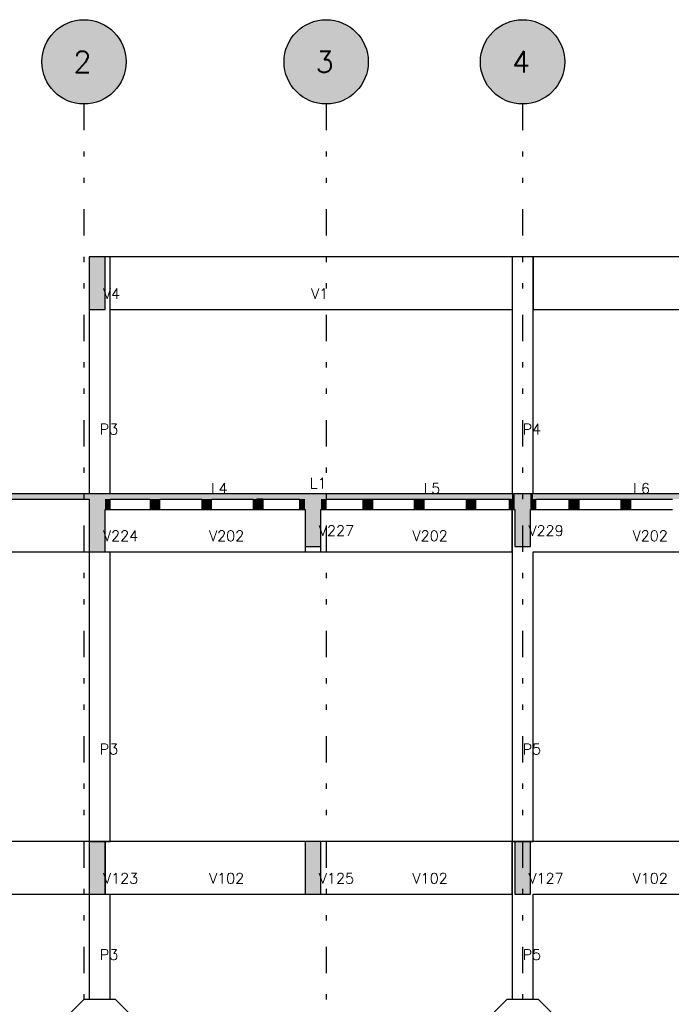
# Model space of a CAD drawing. Extents: x 0 to 84.1, y 0 to 59.4.
# Tile 3 of 8: x 15.2 to 27.6, y 10.1 to 28.8. Entities that reach past the tile are written whole.
import ezdxf

# ---------------------------------------------------------------- set-up
doc = ezdxf.new("R2010")
doc.units = 0
doc.header["$MEASUREMENT"] = 0
doc.linetypes.add('ESTILO_TQS_0004', pattern=[2, 0.5, -0.4, 0.1, -0.4, 0.1, -0.5])
for name, color, linetype in [('1', 1, 'CONTINUOUS'), ('2', 2, 'CONTINUOUS'), ('6', 6, 'CONTINUOUS'), ('9', 9, 'CONTINUOUS')]:
    doc.layers.add(name, color=color, linetype=linetype)
doc.styles.get("Standard").update_dxf_attribs({"font": 'ROMANS.SHX'})

msp = doc.modelspace()

# ---------------------------------------------------------------- linework, layer by layer
at = {"layer": '1', "linetype": 'ESTILO_TQS_0004'}
for p, q in [((16.456, 27.199), (16.456, 8.199)), ((21.056, 27.199), (21.056, 8.199)), ((24.786, 27.199), (24.786, 8.199))]:
    msp.add_line(p, q, dxfattribs=at)
at = {"layer": '2', "linetype": 'Continuous'}
for centre in [(16.456, 27.999), (21.056, 27.999), (24.786, 27.999)]:
    msp.add_circle(centre, 0.8, dxfattribs=at)
at = {"layer": '6', "linetype": 'Continuous'}
for p, q in [((16.556, 24.299), (16.556, 23.299)), ((16.856, 24.299), (16.556, 24.299)), ((16.556, 24.299), (16.556, 19.799)), ((16.856, 24.032), (16.856, 24.299)), ((16.956, 24.299), (16.856, 24.299)), ((24.586, 24.299), (16.956, 24.299)), ((16.956, 19.799), (16.956, 24.299)), ((24.586, 24.299), (24.586, 19.799)), ((24.986, 24.299), (24.586, 24.299)), ((24.986, 24.299), (24.986, 23.299)), ((32.216, 24.299), (24.986, 24.299)), ((24.986, 19.799), (24.986, 24.299)), ((16.856, 23.299), (16.856, 24.032)), ((16.556, 23.299), (16.636, 23.299)), ((16.636, 23.299), (16.856, 23.299)), ((16.956, 23.299), (24.586, 23.299)), ((24.986, 23.299), (32.216, 23.299)), ((16.556, 19.799), (9.464, 19.799)), ((13.892, 19.699), (16.556, 19.699)), ((16.856, 19.799), (16.556, 19.799)), ((16.556, 19.699), (16.556, 18.699)), ((20.656, 19.799), (16.856, 19.799)), ((19.73, 19.799), (16.856, 19.799)), ((16.956, 19.699), (17.712, 19.699)), ((16.956, 19.509), (16.956, 19.699)), ((17.712, 19.699), (17.712, 19.499)), ((17.9, 19.699), (18.692, 19.699)), ((17.9, 19.508), (17.9, 19.699)), ((18.692, 19.699), (18.692, 19.69)), ((18.692, 19.69), (18.692, 19.499)), ((18.88, 19.699), (19.672, 19.699)), ((18.88, 19.508), (18.88, 19.699)), ((19.672, 19.699), (19.672, 19.499)), ((19.852, 19.799), (19.73, 19.799)), ((19.852, 19.699), (19.73, 19.699)), ((20.656, 19.799), (19.852, 19.799)), ((19.86, 19.699), (20.556, 19.699)), ((19.86, 19.508), (19.86, 19.699)), ((20.556, 19.499), (20.556, 19.699)), ((20.556, 19.699), (20.556, 19.499)), ((20.956, 19.799), (20.656, 19.799)), ((24.586, 19.799), (20.956, 19.799)), ((21.056, 19.699), (21.752, 19.699)), ((21.056, 19.508), (21.056, 19.699)), ((21.752, 19.699), (21.899, 19.699)), ((21.752, 19.699), (21.752, 19.69)), ((21.752, 19.69), (21.752, 19.499)), ((21.899, 19.699), (21.931, 19.699)), ((21.931, 19.699), (21.94, 19.699)), ((21.94, 19.699), (22.732, 19.699)), ((21.94, 19.508), (21.94, 19.699)), ((22.732, 19.699), (22.92, 19.699)), ((22.732, 19.499), (22.732, 19.699)), ((22.732, 19.699), (22.732, 19.499)), ((22.92, 19.699), (23.712, 19.699)), ((22.92, 19.508), (22.92, 19.699)), ((23.712, 19.699), (23.712, 19.69)), ((23.712, 19.69), (23.712, 19.499)), ((23.734, 19.699), (23.9, 19.699)), ((23.9, 19.699), (24.536, 19.699)), ((23.9, 19.508), (23.9, 19.699)), ((24.536, 19.699), (24.571, 19.699)), ((24.536, 19.499), (24.536, 19.699)), ((24.536, 19.699), (24.536, 19.688)), ((24.536, 19.688), (24.536, 19.499)), ((24.636, 19.799), (24.586, 19.799)), ((24.936, 19.799), (24.636, 19.799)), ((24.986, 19.799), (24.936, 19.799)), ((28.616, 19.799), (24.986, 19.799)), ((25.036, 19.699), (25.672, 19.699)), ((25.036, 19.511), (25.036, 19.699)), ((25.672, 19.699), (25.819, 19.699)), ((25.672, 19.499), (25.672, 19.699)), ((25.672, 19.699), (25.672, 19.69)), ((25.672, 19.69), (25.672, 19.499)), ((25.819, 19.699), (25.86, 19.699)), ((25.86, 19.699), (26.652, 19.699)), ((25.86, 19.508), (25.86, 19.699)), ((26.652, 19.699), (26.799, 19.699)), ((26.652, 19.699), (26.652, 19.69)), ((26.652, 19.69), (26.652, 19.499)), ((26.799, 19.699), (26.84, 19.699)), ((26.84, 19.699), (27.59, 19.699)), ((26.84, 19.508), (26.84, 19.699)), ((27.59, 19.699), (27.632, 19.699)), ((16.856, 18.967), (16.856, 19.499)), ((16.856, 19.499), (16.934, 19.499)), ((16.934, 19.499), (16.956, 19.499)), ((16.956, 19.499), (16.956, 19.509)), ((16.956, 19.499), (17.712, 19.499)), ((17.712, 19.499), (17.859, 19.499)), ((17.859, 19.499), (17.891, 19.499)), ((17.891, 19.499), (17.9, 19.499)), ((17.9, 19.499), (17.9, 19.508)), ((17.9, 19.499), (18.692, 19.499)), ((18.692, 19.499), (18.714, 19.499)), ((18.714, 19.499), (18.88, 19.499)), ((18.88, 19.499), (18.88, 19.508)), ((18.88, 19.499), (19.672, 19.499)), ((19.672, 19.499), (19.819, 19.499)), ((19.819, 19.499), (19.838, 19.499)), ((19.838, 19.499), (19.86, 19.499)), ((19.86, 19.499), (19.86, 19.508)), ((19.86, 19.499), (20.556, 19.499)), ((20.556, 19.499), (20.631, 19.499)), ((20.631, 19.499), (20.656, 19.499)), ((20.656, 19.499), (20.656, 18.699)), ((20.656, 19.499), (20.656, 18.799)), ((20.956, 19.035), (20.956, 19.499)), ((20.956, 19.499), (21.035, 19.499)), ((21.035, 19.499), (21.056, 19.499)), ((21.056, 19.499), (21.056, 19.508)), ((21.056, 19.499), (21.752, 19.499)), ((21.752, 19.499), (21.899, 19.499)), ((21.899, 19.499), (21.931, 19.499)), ((21.931, 19.499), (21.94, 19.499)), ((21.94, 19.499), (21.94, 19.508)), ((21.94, 19.499), (22.732, 19.499)), ((22.732, 19.499), (22.754, 19.499)), ((22.754, 19.499), (22.92, 19.499)), ((22.92, 19.499), (22.92, 19.508)), ((22.92, 19.499), (23.712, 19.499)), ((23.712, 19.499), (23.734, 19.499)), ((23.734, 19.499), (23.9, 19.499)), ((23.9, 19.499), (23.9, 19.508)), ((23.9, 19.499), (24.536, 19.499)), ((24.536, 19.499), (24.571, 19.499)), ((24.571, 19.499), (24.586, 19.499)), ((24.586, 18.699), (24.586, 19.499)), ((24.586, 19.499), (24.622, 19.499)), ((24.586, 19.499), (24.586, 13.199)), ((24.622, 19.499), (24.636, 19.499)), ((24.636, 19.499), (24.636, 18.799)), ((24.936, 19.082), (24.936, 19.499)), ((24.936, 19.499), (24.95, 19.499)), ((24.95, 19.499), (24.986, 19.499)), ((24.986, 19.499), (25.023, 19.499)), ((25.023, 19.499), (25.036, 19.499)), ((25.036, 19.499), (25.036, 19.511)), ((25.036, 19.499), (25.672, 19.499)), ((25.672, 19.499), (25.819, 19.499)), ((25.819, 19.499), (25.838, 19.499)), ((25.838, 19.499), (25.86, 19.499)), ((25.86, 19.499), (25.86, 19.508)), ((25.86, 19.499), (26.652, 19.499)), ((26.652, 19.499), (26.799, 19.499)), ((26.799, 19.499), (26.818, 19.499)), ((26.818, 19.499), (26.84, 19.499)), ((26.84, 19.499), (26.84, 19.508)), ((26.84, 19.499), (27.632, 19.499)), ((24.936, 18.799), (24.936, 19.082)), ((16.856, 18.699), (16.856, 18.967)), ((20.956, 18.799), (20.956, 19.035)), ((6.756, 18.699), (16.556, 18.699)), ((16.556, 18.699), (16.783, 18.699)), ((16.556, 18.699), (16.556, 13.199)), ((16.783, 18.699), (16.856, 18.699)), ((16.856, 18.699), (20.656, 18.699)), ((16.956, 13.199), (16.956, 18.699)), ((20.656, 18.799), (20.885, 18.799)), ((20.656, 18.699), (20.806, 18.699)), ((20.806, 18.699), (20.956, 18.699)), ((20.885, 18.799), (20.956, 18.799)), ((20.956, 18.699), (20.956, 18.799)), ((20.956, 18.699), (24.586, 18.699)), ((24.636, 18.799), (24.851, 18.799)), ((24.851, 18.799), (24.936, 18.799)), ((24.986, 18.699), (28.616, 18.699)), ((24.986, 13.199), (24.986, 18.699)), ((24.986, 13.199), (24.986, 18.699)), ((16.556, 13.199), (6.756, 13.199)), ((16.556, 13.199), (16.556, 12.199)), ((16.856, 13.199), (16.556, 13.199)), ((16.556, 13.199), (16.956, 13.199)), ((16.856, 12.443), (16.856, 13.199)), ((16.856, 12.199), (16.856, 13.199)), ((16.856, 13.199), (16.856, 12.199)), ((20.656, 13.199), (16.856, 13.199)), ((20.656, 13.199), (20.656, 12.199)), ((20.956, 13.199), (20.656, 13.199)), ((24.586, 13.199), (20.956, 13.199)), ((20.956, 12.435), (20.956, 13.199)), ((24.586, 12.199), (24.586, 13.199)), ((24.586, 13.199), (24.586, 10.199)), ((24.636, 13.199), (24.586, 13.199)), ((24.586, 13.199), (24.986, 13.199)), ((24.636, 13.199), (24.636, 12.199)), ((24.936, 13.199), (24.636, 13.199)), ((24.936, 12.482), (24.936, 13.199)), ((24.986, 13.199), (24.936, 13.199)), ((28.616, 13.199), (24.986, 13.199)), ((16.856, 12.199), (16.856, 12.443)), ((20.956, 12.199), (20.956, 12.435)), ((24.936, 12.199), (24.936, 12.482)), ((6.756, 12.199), (16.556, 12.199)), ((16.556, 12.199), (16.783, 12.199)), ((16.556, 12.199), (16.556, 10.199)), ((16.783, 12.199), (16.856, 12.199)), ((16.856, 12.199), (20.656, 12.199)), ((16.956, 10.199), (16.956, 12.199)), ((20.656, 12.199), (20.885, 12.199)), ((20.885, 12.199), (20.956, 12.199)), ((20.956, 12.199), (24.586, 12.199)), ((24.636, 12.199), (24.851, 12.199)), ((24.851, 12.199), (24.936, 12.199)), ((24.986, 12.199), (28.616, 12.199)), ((24.986, 10.199), (24.986, 12.199)), ((24.986, 10.199), (24.986, 12.199)), ((16.456, 10.199), (15.756, 9.499)), ((17.056, 10.199), (16.456, 10.199)), ((17.756, 9.499), (17.056, 10.199)), ((24.486, 10.199), (23.955, 9.669)), ((25.086, 10.199), (24.486, 10.199)), ((25.616, 9.669), (25.086, 10.199))]:
    msp.add_line(p, q, dxfattribs=at)
at = {"layer": '9', "linetype": 'Continuous'}
for points in [[(17.256, 27.999), (16.401, 28.797), (16.293, 28.783)], [(17.256, 27.999), (16.51, 28.797), (16.401, 28.797)], [(17.256, 27.999), (16.618, 28.783), (16.51, 28.797)], [(21.856, 27.999), (21.001, 28.797), (20.893, 28.783)], [(21.856, 27.999), (21.11, 28.797), (21.001, 28.797)], [(21.856, 27.999), (21.218, 28.783), (21.11, 28.797)], [(25.586, 27.999), (24.731, 28.797), (24.623, 28.783)], [(25.586, 27.999), (24.84, 28.797), (24.731, 28.797)], [(25.586, 27.999), (24.948, 28.783), (24.84, 28.797)], [(17.256, 27.999), (15.994, 28.653), (15.91, 28.584)], [(17.256, 27.999), (16.088, 28.71), (15.994, 28.653)], [(17.256, 27.999), (16.188, 28.753), (16.088, 28.71)], [(17.256, 27.999), (16.293, 28.783), (16.188, 28.753)], [(17.256, 27.999), (16.724, 28.753), (16.618, 28.783)], [(17.256, 27.999), (16.824, 28.71), (16.724, 28.753)], [(17.256, 27.999), (16.917, 28.653), (16.824, 28.71)], [(17.256, 27.999), (17.002, 28.584), (16.917, 28.653)], [(21.856, 27.999), (20.594, 28.653), (20.51, 28.584)], [(21.856, 27.999), (20.688, 28.71), (20.594, 28.653)], [(21.856, 27.999), (20.788, 28.753), (20.688, 28.71)], [(21.856, 27.999), (20.893, 28.783), (20.788, 28.753)], [(21.856, 27.999), (21.324, 28.753), (21.218, 28.783)], [(21.856, 27.999), (21.424, 28.71), (21.324, 28.753)], [(21.856, 27.999), (21.517, 28.653), (21.424, 28.71)], [(21.856, 27.999), (21.602, 28.584), (21.517, 28.653)], [(25.586, 27.999), (24.324, 28.653), (24.24, 28.584)], [(25.586, 27.999), (24.418, 28.71), (24.324, 28.653)], [(25.586, 27.999), (24.518, 28.753), (24.418, 28.71)], [(25.586, 27.999), (24.623, 28.783), (24.518, 28.753)], [(25.586, 27.999), (25.054, 28.753), (24.948, 28.783)], [(25.586, 27.999), (25.154, 28.71), (25.054, 28.753)], [(25.586, 27.999), (25.247, 28.653), (25.154, 28.71)], [(25.586, 27.999), (25.332, 28.584), (25.247, 28.653)], [(17.256, 27.999), (15.772, 28.415), (15.722, 28.318)], [(17.256, 27.999), (15.835, 28.504), (15.772, 28.415)], [(17.256, 27.999), (15.91, 28.584), (15.835, 28.504)], [(17.256, 27.999), (17.076, 28.504), (17.002, 28.584)], [(17.256, 27.999), (17.139, 28.415), (17.076, 28.504)], [(17.256, 27.999), (17.189, 28.318), (17.139, 28.415)], [(21.856, 27.999), (20.372, 28.415), (20.322, 28.318)], [(21.856, 27.999), (20.435, 28.504), (20.372, 28.415)], [(21.856, 27.999), (20.51, 28.584), (20.435, 28.504)], [(21.856, 27.999), (21.676, 28.504), (21.602, 28.584)], [(21.856, 27.999), (21.739, 28.415), (21.676, 28.504)], [(21.856, 27.999), (21.789, 28.318), (21.739, 28.415)], [(25.586, 27.999), (24.102, 28.415), (24.052, 28.318)], [(25.586, 27.999), (24.165, 28.504), (24.102, 28.415)], [(25.586, 27.999), (24.24, 28.584), (24.165, 28.504)], [(25.586, 27.999), (25.406, 28.504), (25.332, 28.584)], [(25.586, 27.999), (25.469, 28.415), (25.406, 28.504)], [(25.586, 27.999), (25.519, 28.318), (25.469, 28.415)], [(17.256, 27.999), (15.722, 28.318), (15.685, 28.215)], [(17.256, 27.999), (17.226, 28.215), (17.189, 28.318)], [(21.856, 27.999), (20.322, 28.318), (20.285, 28.215)], [(21.856, 27.999), (21.826, 28.215), (21.789, 28.318)], [(25.586, 27.999), (24.052, 28.318), (24.015, 28.215)], [(25.586, 27.999), (25.556, 28.215), (25.519, 28.318)], [(17.256, 27.999), (15.663, 28.108), (15.656, 27.999)], [(17.256, 27.999), (15.685, 28.215), (15.663, 28.108)], [(17.256, 27.999), (17.248, 28.108), (17.226, 28.215)], [(21.856, 27.999), (20.263, 28.108), (20.256, 27.999)], [(21.856, 27.999), (20.285, 28.215), (20.263, 28.108)], [(21.856, 27.999), (21.848, 28.108), (21.826, 28.215)], [(25.586, 27.999), (23.993, 28.108), (23.986, 27.999)], [(25.586, 27.999), (24.015, 28.215), (23.993, 28.108)], [(25.586, 27.999), (25.578, 28.108), (25.556, 28.215)], [(17.256, 27.999), (15.656, 27.999), (15.663, 27.89)], [(17.256, 27.999), (15.663, 27.89), (15.685, 27.783)], [(17.256, 27.999), (15.685, 27.783), (15.722, 27.681)], [(17.256, 27.999), (15.722, 27.681), (15.772, 27.584)], [(17.256, 27.999), (15.772, 27.584), (15.835, 27.494)], [(17.256, 27.999), (15.835, 27.494), (15.91, 27.415)], [(17.256, 27.999), (15.91, 27.415), (15.994, 27.346)], [(17.256, 27.999), (15.994, 27.346), (16.088, 27.289)], [(17.256, 27.999), (16.088, 27.289), (16.188, 27.246)], [(17.256, 27.999), (16.188, 27.246), (16.293, 27.216)], [(17.256, 27.999), (16.293, 27.216), (16.401, 27.201)], [(17.256, 27.999), (16.401, 27.201), (16.51, 27.201)], [(17.256, 27.999), (16.51, 27.201), (16.618, 27.216)], [(17.256, 27.999), (16.618, 27.216), (16.724, 27.246)], [(17.256, 27.999), (16.724, 27.246), (16.824, 27.289)], [(17.256, 27.999), (16.824, 27.289), (16.917, 27.346)], [(17.256, 27.999), (16.917, 27.346), (17.002, 27.415)], [(17.256, 27.999), (17.002, 27.415), (17.076, 27.494)], [(17.256, 27.999), (17.076, 27.494), (17.139, 27.584)], [(17.256, 27.999), (17.139, 27.584), (17.189, 27.681)], [(17.256, 27.999), (17.189, 27.681), (17.226, 27.783)], [(17.256, 27.999), (17.226, 27.783), (17.248, 27.89)], [(17.256, 27.999), (17.248, 27.89), (17.256, 27.999)], [(21.856, 27.999), (20.256, 27.999), (20.263, 27.89)], [(21.856, 27.999), (20.263, 27.89), (20.285, 27.783)], [(21.856, 27.999), (20.285, 27.783), (20.322, 27.681)], [(21.856, 27.999), (20.322, 27.681), (20.372, 27.584)], [(21.856, 27.999), (20.372, 27.584), (20.435, 27.494)], [(21.856, 27.999), (20.435, 27.494), (20.51, 27.415)], [(21.856, 27.999), (20.51, 27.415), (20.594, 27.346)], [(21.856, 27.999), (20.594, 27.346), (20.688, 27.289)], [(21.856, 27.999), (20.688, 27.289), (20.788, 27.246)], [(21.856, 27.999), (20.788, 27.246), (20.893, 27.216)], [(21.856, 27.999), (20.893, 27.216), (21.001, 27.201)], [(21.856, 27.999), (21.001, 27.201), (21.11, 27.201)], [(21.856, 27.999), (21.11, 27.201), (21.218, 27.216)], [(21.856, 27.999), (21.218, 27.216), (21.324, 27.246)], [(21.856, 27.999), (21.324, 27.246), (21.424, 27.289)], [(21.856, 27.999), (21.424, 27.289), (21.517, 27.346)], [(21.856, 27.999), (21.517, 27.346), (21.602, 27.415)], [(21.856, 27.999), (21.602, 27.415), (21.676, 27.494)], [(21.856, 27.999), (21.676, 27.494), (21.739, 27.584)], [(21.856, 27.999), (21.739, 27.584), (21.789, 27.681)], [(21.856, 27.999), (21.789, 27.681), (21.826, 27.783)], [(21.856, 27.999), (21.826, 27.783), (21.848, 27.89)], [(21.856, 27.999), (21.848, 27.89), (21.856, 27.999)], [(25.586, 27.999), (23.986, 27.999), (23.993, 27.89)], [(25.586, 27.999), (23.993, 27.89), (24.015, 27.783)], [(25.586, 27.999), (24.015, 27.783), (24.052, 27.681)], [(25.586, 27.999), (24.052, 27.681), (24.102, 27.584)], [(25.586, 27.999), (24.102, 27.584), (24.165, 27.494)], [(25.586, 27.999), (24.165, 27.494), (24.24, 27.415)], [(25.586, 27.999), (24.24, 27.415), (24.324, 27.346)], [(25.586, 27.999), (24.324, 27.346), (24.418, 27.289)], [(25.586, 27.999), (24.418, 27.289), (24.518, 27.246)], [(25.586, 27.999), (24.518, 27.246), (24.623, 27.216)], [(25.586, 27.999), (24.623, 27.216), (24.731, 27.201)], [(25.586, 27.999), (24.731, 27.201), (24.84, 27.201)], [(25.586, 27.999), (24.84, 27.201), (24.948, 27.216)], [(25.586, 27.999), (24.948, 27.216), (25.054, 27.246)], [(25.586, 27.999), (25.054, 27.246), (25.154, 27.289)], [(25.586, 27.999), (25.154, 27.289), (25.247, 27.346)], [(25.586, 27.999), (25.247, 27.346), (25.332, 27.415)], [(25.586, 27.999), (25.332, 27.415), (25.406, 27.494)], [(25.586, 27.999), (25.406, 27.494), (25.469, 27.584)], [(25.586, 27.999), (25.469, 27.584), (25.519, 27.681)], [(25.586, 27.999), (25.519, 27.681), (25.556, 27.783)], [(25.586, 27.999), (25.556, 27.783), (25.578, 27.89)], [(25.586, 27.999), (25.578, 27.89), (25.586, 27.999)], [(16.556, 24.299), (16.556, 23.567), (16.556, 23.299)], [(16.556, 24.299), (16.556, 23.299), (16.636, 23.299)], [(16.556, 24.299), (16.636, 23.299), (16.856, 23.299)], [(16.556, 24.299), (16.856, 23.299), (16.856, 24.032)], [(16.556, 24.299), (16.856, 24.032), (16.856, 24.299)], [(16.556, 24.299), (16.856, 24.299), (16.636, 24.299)], [(16.556, 24.299), (16.636, 24.299), (16.556, 24.299)], [(9.464, 19.799), (13.892, 19.699), (16.556, 19.699)], [(9.464, 19.799), (16.556, 19.699), (16.556, 19.727)], [(9.464, 19.799), (16.556, 19.727), (16.556, 19.799)], [(9.464, 19.799), (16.556, 19.799), (13.892, 19.799)], [(16.556, 19.799), (16.556, 19.491), (16.556, 18.699)], [(16.556, 19.799), (16.556, 18.699), (16.783, 18.699)], [(16.556, 19.799), (16.783, 18.699), (16.856, 18.699)], [(16.556, 19.799), (16.856, 18.699), (16.856, 18.967)], [(16.556, 19.799), (16.856, 18.967), (16.856, 19.799)], [(16.556, 19.799), (16.856, 19.799), (16.783, 19.799)], [(16.556, 19.799), (16.783, 19.799), (16.556, 19.799)], [(16.856, 19.775), (20.656, 19.723), (20.656, 19.799)], [(16.856, 19.775), (20.656, 19.799), (19.852, 19.799)], [(16.856, 19.775), (19.852, 19.799), (19.73, 19.799)], [(16.856, 19.775), (19.73, 19.799), (16.856, 19.799)], [(16.856, 19.775), (16.856, 19.799), (16.856, 19.775)], [(16.856, 19.775), (16.856, 19.699), (19.73, 19.699)], [(16.856, 19.775), (19.73, 19.699), (19.852, 19.699)], [(16.856, 19.775), (19.852, 19.699), (20.656, 19.699)], [(16.856, 19.775), (20.656, 19.699), (20.656, 19.723)], [(16.856, 19.651), (16.956, 19.509), (16.956, 19.699)], [(16.856, 19.651), (16.956, 19.699), (16.934, 19.699)], [(16.856, 19.651), (16.934, 19.699), (16.856, 19.699)], [(16.856, 19.651), (16.856, 19.699), (16.856, 19.651)], [(16.856, 19.651), (16.856, 19.499), (16.934, 19.499)], [(16.856, 19.651), (16.934, 19.499), (16.956, 19.499)], [(16.856, 19.651), (16.956, 19.499), (16.956, 19.509)], [(17.712, 19.699), (17.712, 19.69), (17.712, 19.499)], [(17.712, 19.699), (17.712, 19.499), (17.859, 19.499)], [(17.712, 19.699), (17.859, 19.499), (17.891, 19.499)], [(17.712, 19.699), (17.891, 19.499), (17.9, 19.499)], [(17.712, 19.699), (17.9, 19.499), (17.9, 19.508)], [(17.712, 19.699), (17.9, 19.508), (17.9, 19.699)], [(17.712, 19.699), (17.9, 19.699), (17.891, 19.699)], [(17.712, 19.699), (17.891, 19.699), (17.859, 19.699)], [(17.712, 19.699), (17.859, 19.699), (17.712, 19.699)], [(18.692, 19.69), (18.88, 19.508), (18.88, 19.699)], [(18.692, 19.69), (18.88, 19.699), (18.714, 19.699)], [(18.692, 19.69), (18.714, 19.699), (18.692, 19.699)], [(18.692, 19.69), (18.692, 19.699), (18.692, 19.69)], [(18.692, 19.69), (18.692, 19.499), (18.714, 19.499)], [(18.692, 19.69), (18.714, 19.499), (18.88, 19.499)], [(18.692, 19.69), (18.88, 19.499), (18.88, 19.508)], [(19.672, 19.699), (19.672, 19.69), (19.672, 19.499)], [(19.672, 19.699), (19.672, 19.499), (19.819, 19.499)], [(19.672, 19.699), (19.819, 19.499), (19.838, 19.499)], [(19.672, 19.699), (19.838, 19.499), (19.86, 19.499)], [(19.672, 19.699), (19.86, 19.499), (19.86, 19.508)], [(19.672, 19.699), (19.86, 19.508), (19.86, 19.699)], [(19.672, 19.699), (19.86, 19.699), (19.838, 19.699)], [(19.672, 19.699), (19.838, 19.699), (19.819, 19.699)], [(19.672, 19.699), (19.819, 19.699), (19.672, 19.699)], [(20.556, 19.699), (20.556, 19.69), (20.556, 19.499)], [(20.556, 19.699), (20.556, 19.499), (20.631, 19.499)], [(20.556, 19.699), (20.631, 19.499), (20.656, 19.499)], [(20.556, 19.699), (20.656, 19.499), (20.656, 19.546)], [(20.556, 19.699), (20.656, 19.546), (20.656, 19.699)], [(20.556, 19.699), (20.656, 19.699), (20.631, 19.699)], [(20.556, 19.699), (20.631, 19.699), (20.556, 19.699)], [(20.656, 19.799), (20.656, 19.564), (20.656, 18.799)], [(20.656, 19.799), (20.656, 18.799), (20.885, 18.799)], [(20.656, 19.799), (20.885, 18.799), (20.956, 18.799)], [(20.656, 19.799), (20.956, 18.799), (20.956, 19.035)], [(20.656, 19.799), (20.956, 19.035), (20.956, 19.799)], [(20.656, 19.799), (20.956, 19.799), (20.885, 19.799)], [(20.656, 19.799), (20.885, 19.799), (20.656, 19.799)], [(24.586, 19.799), (23.731, 19.799), (20.956, 19.799)], [(24.586, 19.799), (20.956, 19.799), (20.956, 19.776)], [(24.586, 19.799), (20.956, 19.776), (20.956, 19.699)], [(24.586, 19.799), (20.956, 19.699), (23.731, 19.699)], [(20.956, 19.699), (20.956, 19.652), (20.956, 19.499)], [(20.956, 19.699), (20.956, 19.499), (21.035, 19.499)], [(20.956, 19.699), (21.035, 19.499), (21.056, 19.499)], [(20.956, 19.699), (21.056, 19.499), (21.056, 19.508)], [(20.956, 19.699), (21.056, 19.508), (21.056, 19.699)], [(20.956, 19.699), (21.056, 19.699), (21.035, 19.699)], [(20.956, 19.699), (21.035, 19.699), (20.956, 19.699)], [(21.752, 19.69), (21.94, 19.508), (21.94, 19.699)], [(21.752, 19.69), (21.94, 19.699), (21.931, 19.699)], [(21.752, 19.69), (21.931, 19.699), (21.899, 19.699)], [(21.752, 19.69), (21.899, 19.699), (21.752, 19.699)], [(21.752, 19.69), (21.752, 19.699), (21.752, 19.69)], [(21.752, 19.69), (21.752, 19.499), (21.899, 19.499)], [(21.752, 19.69), (21.899, 19.499), (21.931, 19.499)], [(21.752, 19.69), (21.931, 19.499), (21.94, 19.499)], [(21.752, 19.69), (21.94, 19.499), (21.94, 19.508)], [(22.732, 19.699), (22.732, 19.69), (22.732, 19.499)], [(22.732, 19.699), (22.732, 19.499), (22.754, 19.499)], [(22.732, 19.699), (22.754, 19.499), (22.92, 19.499)], [(22.732, 19.699), (22.92, 19.499), (22.92, 19.508)], [(22.732, 19.699), (22.92, 19.508), (22.92, 19.699)], [(22.732, 19.699), (22.92, 19.699), (22.754, 19.699)], [(22.732, 19.699), (22.754, 19.699), (22.732, 19.699)], [(23.712, 19.69), (23.9, 19.508), (23.9, 19.699)], [(23.712, 19.69), (23.9, 19.699), (23.734, 19.699)], [(23.712, 19.69), (23.734, 19.699), (23.712, 19.699)], [(23.712, 19.69), (23.712, 19.699), (23.712, 19.69)], [(23.712, 19.69), (23.712, 19.499), (23.734, 19.499)], [(23.712, 19.69), (23.734, 19.499), (23.9, 19.499)], [(23.712, 19.69), (23.9, 19.499), (23.9, 19.508)], [(24.586, 19.799), (23.731, 19.699), (24.586, 19.699)], [(24.536, 19.688), (24.636, 19.556), (24.636, 19.699)], [(24.536, 19.688), (24.636, 19.699), (24.622, 19.699)], [(24.536, 19.688), (24.622, 19.699), (24.586, 19.699)], [(24.536, 19.688), (24.586, 19.699), (24.571, 19.699)], [(24.536, 19.688), (24.571, 19.699), (24.536, 19.699)], [(24.536, 19.688), (24.536, 19.699), (24.536, 19.688)], [(24.536, 19.688), (24.536, 19.499), (24.571, 19.499)], [(24.536, 19.688), (24.571, 19.499), (24.586, 19.499)], [(24.536, 19.688), (24.586, 19.499), (24.622, 19.499)], [(24.536, 19.688), (24.622, 19.499), (24.636, 19.499)], [(24.536, 19.688), (24.636, 19.499), (24.636, 19.556)], [(24.586, 19.799), (24.586, 19.699), (24.622, 19.699)], [(24.586, 19.799), (24.622, 19.699), (24.636, 19.699)], [(24.586, 19.799), (24.636, 19.699), (24.636, 19.728)], [(24.586, 19.799), (24.636, 19.728), (24.636, 19.799)], [(24.586, 19.799), (24.636, 19.799), (24.622, 19.799)], [(24.586, 19.799), (24.622, 19.799), (24.586, 19.799)], [(24.636, 19.799), (24.636, 19.517), (24.636, 18.799)], [(24.636, 19.799), (24.636, 18.799), (24.851, 18.799)], [(24.636, 19.799), (24.851, 18.799), (24.936, 18.799)], [(24.636, 19.799), (24.936, 18.799), (24.936, 19.082)], [(24.636, 19.799), (24.936, 19.082), (24.936, 19.799)], [(24.636, 19.799), (24.936, 19.799), (24.851, 19.799)], [(24.636, 19.799), (24.851, 19.799), (24.636, 19.799)], [(24.986, 19.799), (24.95, 19.799), (24.936, 19.799)], [(24.986, 19.799), (24.936, 19.799), (24.936, 19.771)], [(24.986, 19.799), (24.936, 19.771), (24.936, 19.699)], [(24.986, 19.799), (24.936, 19.699), (24.95, 19.699)], [(24.986, 19.699), (24.95, 19.699), (24.936, 19.699)], [(24.986, 19.699), (24.936, 19.699), (24.936, 19.643)], [(24.986, 19.699), (24.936, 19.643), (24.936, 19.499)], [(24.986, 19.699), (24.936, 19.499), (24.95, 19.499)], [(24.986, 19.799), (24.95, 19.699), (24.986, 19.699)], [(24.986, 19.699), (24.95, 19.499), (24.986, 19.499)], [(24.986, 19.799), (24.986, 19.699), (27.59, 19.699)], [(24.986, 19.799), (27.59, 19.699), (28.616, 19.699)], [(24.986, 19.799), (28.616, 19.699), (28.616, 19.723)], [(24.986, 19.799), (28.616, 19.723), (28.616, 19.799)], [(24.986, 19.799), (28.616, 19.799), (27.59, 19.799)], [(24.986, 19.799), (27.59, 19.799), (24.986, 19.799)], [(24.986, 19.699), (24.986, 19.499), (25.023, 19.499)], [(24.986, 19.699), (25.023, 19.499), (25.036, 19.499)], [(24.986, 19.699), (25.036, 19.499), (25.036, 19.511)], [(24.986, 19.699), (25.036, 19.511), (25.036, 19.699)], [(24.986, 19.699), (25.036, 19.699), (25.023, 19.699)], [(24.986, 19.699), (25.023, 19.699), (24.986, 19.699)], [(25.819, 19.699), (25.672, 19.699), (25.672, 19.69)], [(25.819, 19.699), (25.672, 19.69), (25.672, 19.499)], [(25.819, 19.699), (25.672, 19.499), (25.819, 19.499)], [(25.819, 19.699), (25.819, 19.499), (25.838, 19.499)], [(25.819, 19.699), (25.838, 19.499), (25.86, 19.499)], [(25.819, 19.699), (25.86, 19.499), (25.86, 19.508)], [(25.819, 19.699), (25.86, 19.508), (25.86, 19.699)], [(25.819, 19.699), (25.86, 19.699), (25.838, 19.699)], [(25.819, 19.699), (25.838, 19.699), (25.819, 19.699)], [(26.799, 19.699), (26.652, 19.699), (26.652, 19.69)], [(26.799, 19.699), (26.652, 19.69), (26.652, 19.499)], [(26.799, 19.699), (26.652, 19.499), (26.799, 19.499)], [(26.799, 19.699), (26.799, 19.499), (26.818, 19.499)], [(26.799, 19.699), (26.818, 19.499), (26.84, 19.499)], [(26.799, 19.699), (26.84, 19.499), (26.84, 19.508)], [(26.799, 19.699), (26.84, 19.508), (26.84, 19.699)], [(26.799, 19.699), (26.84, 19.699), (26.818, 19.699)], [(26.799, 19.699), (26.818, 19.699), (26.799, 19.699)], [(16.556, 13.199), (16.556, 12.919), (16.556, 12.199)], [(16.556, 13.199), (16.556, 12.199), (16.783, 12.199)], [(16.556, 13.199), (16.783, 12.199), (16.856, 12.199)], [(16.556, 13.199), (16.856, 12.199), (16.856, 12.443)], [(16.556, 13.199), (16.856, 12.443), (16.856, 13.199)], [(16.556, 13.199), (16.856, 13.199), (16.783, 13.199)], [(16.556, 13.199), (16.783, 13.199), (16.556, 13.199)], [(20.656, 13.199), (20.656, 12.964), (20.656, 12.199)], [(20.656, 13.199), (20.656, 12.199), (20.885, 12.199)], [(20.656, 13.199), (20.885, 12.199), (20.956, 12.199)], [(20.656, 13.199), (20.956, 12.199), (20.956, 12.435)], [(20.656, 13.199), (20.956, 12.435), (20.956, 13.199)], [(20.656, 13.199), (20.956, 13.199), (20.885, 13.199)], [(20.656, 13.199), (20.885, 13.199), (20.656, 13.199)], [(24.636, 13.199), (24.636, 12.917), (24.636, 12.199)], [(24.636, 13.199), (24.636, 12.199), (24.851, 12.199)], [(24.636, 13.199), (24.851, 12.199), (24.936, 12.199)], [(24.636, 13.199), (24.936, 12.199), (24.936, 12.482)], [(24.636, 13.199), (24.936, 12.482), (24.936, 13.199)], [(24.636, 13.199), (24.936, 13.199), (24.851, 13.199)], [(24.636, 13.199), (24.851, 13.199), (24.636, 13.199)]]:
    msp.add_solid(points, dxfattribs=at)

# ---------------------------------------------------------------- texts
at = {"layer": '1', "linetype": 'Continuous'}
for s, p in [('V4', (16.817, 23.499)), ('V1', (20.771, 23.499)), ('P3', (16.756, 20.924)), ('P4', (24.786, 20.924)), ('L1', (20.746, 19.899)), ('L6', (26.887, 19.799)), ('L4', (18.867, 19.799)), ('L5', (22.907, 19.799)), ('V224', (16.817, 18.899)), ('V202', (18.831, 18.899)), ('V227', (20.917, 18.999)), ('V202', (22.696, 18.899)), ('V229', (24.897, 18.999)), ('V202', (26.876, 18.899)), ('P3', (16.756, 14.849)), ('P5', (24.786, 14.849)), ('V123', (16.817, 12.399)), ('V102', (18.831, 12.399)), ('V125', (20.917, 12.399)), ('V102', (22.696, 12.399)), ('V127', (24.897, 12.399)), ('V102', (26.876, 12.399)), ('P3', (16.756, 10.949)), ('P5', (24.786, 10.949))]:
    msp.add_text(s, height=0.2, dxfattribs=at).set_placement(p)
at = {"layer": '6', "linetype": 'Continuous'}
for s, p in [('2', (16.256, 27.799)), ('3', (20.856, 27.799)), ('4', (24.586, 27.799))]:
    msp.add_text(s, height=0.4, dxfattribs=at).set_placement(p)

doc.saveas('drawing.dxf')
